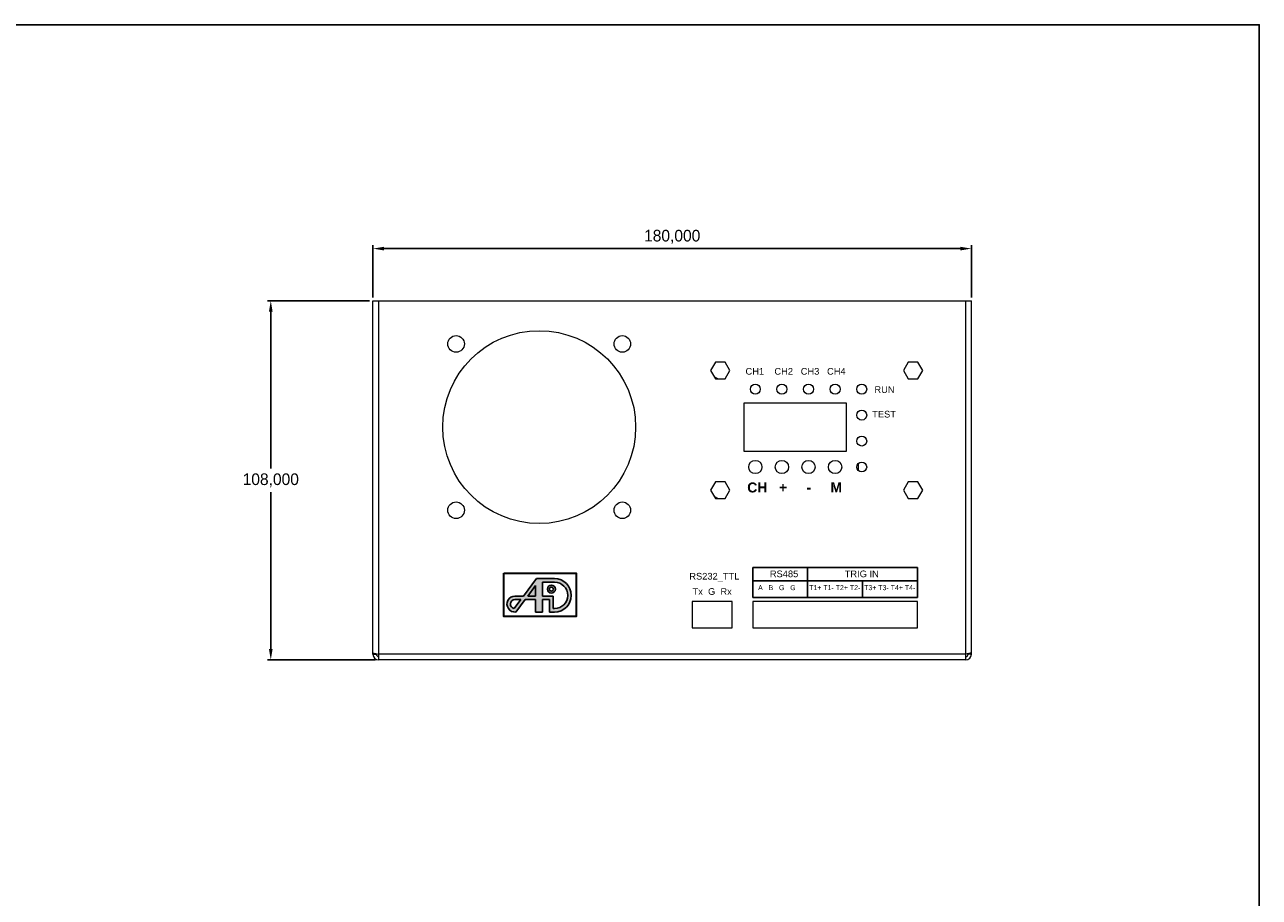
# Model space of a CAD drawing. Header units: millimetres. Extents: x 50 to 1756, y 57 to 1164.
# Tile 4 of 6: x 645 to 1016, y 902 to 1164. Entities that reach past the tile are written whole.
import ezdxf

# ---------------------------------------------------------------- set-up
doc = ezdxf.new("R2010")
doc.units = ezdxf.units.MM
doc.header["$PDSIZE"] = -1
for name, color, linetype in [('Layer1', 2, 'Continuous'), ('TEXT', 3, 'Continuous'), ('丝引', 3, 'Continuous')]:
    doc.layers.add(name, color=color, linetype=linetype)
doc.dimstyles.new('ISO-25', dxfattribs={"dimtxt": 2.5, "dimasz": 2.5, "dimexe": 1.25, "dimexo": 0.625, "dimtad": 1, "dimtxsty": 'Standard', "dimcen": 2.5, "dimadec": 0, "dimazin": 0, "dimtfac": 1, "dimtmove": 0, "dimatfit": 3, "dimfxl": 1, "dimarcsym": 0})

# ---------------------------------------------------------------- blocks, each defined once
blk = doc.blocks.new('*D5')
at = {"layer": 'Defpoints', "color": 0}
for p in [(929.84, 1096.61), (749.84, 1080.93), (929.84, 1080.93)]:
    blk.add_point(p, dxfattribs=at)
at = {"layer": 'Layer1', "color": 0, "lineweight": -2}
for p, q in [((749.84, 1081.93), (749.84, 1097.61)), ((753.14, 1096.61), (926.54, 1096.61)), ((929.84, 1081.93), (929.84, 1097.61))]:
    blk.add_line(p, q, dxfattribs=at)
at = {"layer": 'Layer1', "color": 0}
for points in [[(753.14, 1097.16), (753.14, 1096.06), (749.84, 1096.61)], [(926.54, 1097.16), (926.54, 1096.06), (929.84, 1096.61)]]:
    blk.add_solid(points, dxfattribs=at)
at = {"layer": 'Layer1', "color": 0, "insert": (839.84, 1100.18), "char_height": 3.5, "attachment_point": 5}
blk.add_mtext('180,000', dxfattribs=at)
blk = doc.blocks.new('*D6')
at = {"layer": 'Defpoints', "color": 0}
for p in [(749.84, 1080.93), (719.11, 972.93), (751.58, 972.93)]:
    blk.add_point(p, dxfattribs=at)
at = {"layer": 'Layer1', "color": 0, "lineweight": -2}
for p, q in [((748.84, 1080.93), (718.11, 1080.93)), ((719.11, 1077.63), (719.11, 1030.5)), ((719.11, 976.23), (719.11, 1023.36)), ((750.58, 972.93), (718.11, 972.93))]:
    blk.add_line(p, q, dxfattribs=at)
at = {"layer": 'Layer1', "color": 0}
for points in [[(718.56, 1077.63), (719.66, 1077.63), (719.11, 1080.93)], [(718.56, 976.23), (719.66, 976.23), (719.11, 972.93)]]:
    blk.add_solid(points, dxfattribs=at)
at = {"layer": 'Layer1', "color": 0, "insert": (719.11, 1026.93), "char_height": 3.5, "attachment_point": 5}
blk.add_mtext('108,000', dxfattribs=at)

msp = doc.modelspace()

# ---------------------------------------------------------------- hatches: boundary and pattern name
h = msp.add_hatch(color=3)
h.paths.add_polyline_path([(798.7696, 991.0521), (798.7696, 987.3021), (800.8696, 987.3021), (800.8696, 991.0521), (802.9696, 991.0521), (802.9696, 987.3021), (804.4696, 987.3021, 1), (804.4696, 997.3521), (800.8696, 997.3521), (799.0321, 997.3521), (795.0946, 992.1021), (792.5446, 992.1021, 1.05897468), (792.8189, 987.3178), (795.6196, 991.0521)])
h.paths.add_polyline_path([(800.8696, 992.1021), (800.8696, 996.3021), (804.4696, 996.3021, -1), (804.4696, 988.3521), (804.0196, 988.3521), (804.0196, 992.1021)], flags=16)
h.paths.add_polyline_path([(804.6946, 994.2021, -1), (802.2946, 994.2021, -1)], flags=0)
h.paths.add_polyline_path([(804.0946, 994.2021, -1), (802.8946, 994.2021, -1)], flags=0)
h.paths.add_polyline_path([(794.3071, 991.0521), (792.299, 988.3746, -0.91246879), (792.5446, 991.0521)], flags=16)

# ---------------------------------------------------------------- linework, layer by layer
at = {"color": 7, "linetype": 'Continuous', "lineweight": 15}
for p, q in [((749.8426, 974.6665), (749.8426, 1080.9299)), ((749.8426, 1080.9299), (929.8426, 1080.9299)), ((751.5792, 972.9299), (751.5792, 1080.9299)), ((928.106, 972.9299), (928.106, 1080.9299)), ((929.8426, 974.6665), (929.8426, 1080.9299)), ((852.8493, 1062.4299), (851.4059, 1059.9299)), ((855.736, 1062.4299), (852.8493, 1062.4299)), ((857.1794, 1059.9299), (855.736, 1062.4299)), ((910.8493, 1062.4299), (909.4059, 1059.9299)), ((913.736, 1062.4299), (910.8493, 1062.4299)), ((915.1794, 1059.9299), (913.736, 1062.4299)), ((851.4059, 1059.9299), (852.8493, 1057.4299)), ((855.736, 1057.4299), (857.1794, 1059.9299)), ((909.4059, 1059.9299), (910.8493, 1057.4299)), ((913.736, 1057.4299), (915.1794, 1059.9299)), ((852.8493, 1057.4299), (855.736, 1057.4299)), ((910.8493, 1057.4299), (913.736, 1057.4299)), ((892.2926, 1050.1299), (861.3926, 1050.1299)), ((861.3926, 1050.1299), (861.3926, 1035.7299)), ((892.2926, 1035.7299), (892.2926, 1050.1299)), ((861.3926, 1035.7299), (892.2926, 1035.7299)), ((895.8426, 1029.8119), (895.8426, 1032.0479)), ((852.8493, 1026.4299), (851.4059, 1023.9299)), ((855.736, 1026.4299), (852.8493, 1026.4299)), ((857.1794, 1023.9299), (855.736, 1026.4299)), ((910.8493, 1026.4299), (909.4059, 1023.9299)), ((913.736, 1026.4299), (910.8493, 1026.4299)), ((915.1794, 1023.9299), (913.736, 1026.4299)), ((851.4059, 1023.9299), (852.8493, 1021.4299)), ((852.8493, 1021.4299), (855.736, 1021.4299)), ((855.736, 1021.4299), (857.1794, 1023.9299)), ((909.4059, 1023.9299), (910.8493, 1021.4299)), ((910.8493, 1021.4299), (913.736, 1021.4299)), ((913.736, 1021.4299), (915.1794, 1023.9299)), ((913.568, 991.6854), (864.068, 991.6854)), ((857.8426, 990.5299), (845.8426, 990.5299)), ((845.8426, 990.5299), (845.8426, 982.5299)), ((857.8426, 982.5299), (857.8426, 990.5299)), ((864.0926, 990.5299), (864.0926, 982.5299)), ((913.5926, 990.5299), (864.0926, 990.5299)), ((913.5926, 982.5299), (913.5926, 990.5299)), ((845.8426, 982.5299), (857.8426, 982.5299)), ((864.0926, 982.5299), (913.5926, 982.5299)), ((749.8426, 975.0201), (751.5792, 974.6665)), ((749.8426, 974.6665), (750.8426, 974.6665)), ((750.8426, 974.6665), (750.8426, 974.8165)), ((928.106, 974.6665), (751.5792, 974.6665)), ((928.106, 972.9299), (751.5792, 972.9299)), ((929.8426, 975.0201), (928.106, 974.6665)), ((928.8426, 974.6665), (928.8426, 974.8165)), ((929.8426, 974.6665), (928.8426, 974.6665))]:
    msp.add_line(p, q, dxfattribs=at)
at = {"color": 3}
for p, q in [((795.0946, 992.1021), (799.0321, 997.3521)), ((796.4071, 992.1021), (798.7696, 995.2521)), ((798.7696, 995.2521), (798.7696, 992.1021)), ((799.0321, 997.3521), (800.8696, 997.3521)), ((800.8696, 997.3521), (804.4696, 997.3521)), ((800.8696, 992.1021), (800.8696, 996.3021)), ((800.8696, 996.3021), (804.4696, 996.3021)), ((795.0946, 992.1021), (792.5446, 992.1021)), ((798.7696, 992.1021), (796.4071, 992.1021)), ((800.8696, 992.1021), (804.0196, 992.1021)), ((804.0196, 988.3521), (804.0196, 992.1021)), ((792.299, 988.3746), (794.3071, 991.0521)), ((794.3071, 991.0521), (792.5446, 991.0521)), ((792.8189, 987.3178), (795.6196, 991.0521)), ((798.7696, 991.0521), (795.6196, 991.0521)), ((798.7696, 991.0521), (798.7696, 987.3021)), ((800.8696, 987.3021), (800.8696, 991.0521)), ((800.8696, 991.0521), (802.9696, 991.0521)), ((802.9696, 987.3021), (802.9696, 991.0521)), ((804.0196, 988.3521), (804.4696, 988.3521)), ((800.8696, 987.3021), (798.7696, 987.3021)), ((802.9696, 987.3021), (804.4696, 987.3021))]:
    msp.add_line(p, q, dxfattribs=at)
msp.add_lwpolyline([(49.5683, 1163.9459), (1016.4181, 1163.9459), (1016.4181, 639.1023), (49.5683, 639.1023)], close=True)
at = {"color": 7, "linetype": 'Continuous', "lineweight": 15, "flags": 128}
for points in [[(853.6, 1057.4299), (852.6288, 1057.9885), (852.4621, 1058.1005)], [(853.6, 1021.4299), (852.6288, 1021.9885), (852.4621, 1022.1005)], [(913.568, 991.6854), (913.568, 991.6854)]]:
    msp.add_lwpolyline(points, dxfattribs=at)
at = {"color": 7, "linetype": 'Continuous', "lineweight": 15}
for centre, radius in [((799.8426, 1042.9299), 29), ((774.8426, 1067.9299), 2.5), ((824.8426, 1067.9299), 2.5), ((864.8426, 1054.3299), 1.5), ((872.8426, 1054.3299), 1.5), ((880.8426, 1054.3299), 1.5), ((888.8426, 1054.3299), 1.5), ((896.8426, 1054.3299), 1.5), ((896.8426, 1046.5299), 1.5), ((896.8426, 1038.7299), 1.5), ((864.8426, 1030.9299), 2), ((872.8426, 1030.9299), 2), ((880.8426, 1030.9299), 2), ((888.8426, 1030.9299), 2), ((896.8426, 1030.9299), 1.5), ((774.8426, 1017.9299), 2.5), ((824.8426, 1017.9299), 2.5)]:
    msp.add_circle(centre, radius, dxfattribs=at)
at = {"color": 3}
for radius in [1.2, 0.6]:
    msp.add_circle((803.4946, 994.2021), radius, dxfattribs=at)
for centre, radius, start, end in [((804.4696, 992.3271), 5.025, 270, 90), ((804.4696, 992.3271), 3.975, 270, 90), ((792.5446, 989.7021), 2.4, 90, 276.562639), ((792.5446, 989.7021), 1.35, 90, 259.517902)]:
    msp.add_arc(centre, radius, start, end, dxfattribs=at)
at = {"color": 7, "linetype": 'Continuous', "lineweight": 15}
for centre, radius, start, end in [((751.5792, 974.6665), 1.7366, 180, 270), ((751.5792, 974.6665), 0.7366, 180, 270), ((928.106, 974.6665), 0.7366, 270, 360), ((928.106, 974.6665), 1.7366, 270, 360)]:
    msp.add_arc(centre, radius, start, end, dxfattribs=at)
at = {"layer": 'TEXT'}
for p, q in [((864.068, 991.6854), (864.068, 1000.6854)), ((864.068, 1000.6854), (913.568, 1000.6854)), ((880.568, 991.6854), (880.568, 1000.6854)), ((913.568, 991.6854), (913.568, 1000.6854)), ((864.068, 996.6854), (913.568, 996.6854)), ((897.068, 991.6854), (897.068, 996.6854)), ((864.068, 991.6854), (913.568, 991.6854))]:
    msp.add_line(p, q, dxfattribs=at)
at = {"layer": '丝引', "lineweight": 30}
msp.add_lwpolyline([(789.2289, 998.9964), (810.9849, 998.9964), (810.9849, 985.9366), (789.2289, 985.9366)], close=True, dxfattribs=at)

# ---------------------------------------------------------------- texts
at = {"layer": 'TEXT', "attachment_point": 1}
for s, insert, char_height, width in [('{\\fArial|b0|i0|c0|p34;CH1    CH2   CH3   CH4}', (861.8918, 1060.7011), 2, 33.586591), ('{\\fArial|b0|i0|c0|p34;RUN}', (900.6612, 1055.2158), 2, 6.95578), ('{\\fArial|b0|i0|c0|p34;TEST}', (899.994, 1047.8197), 2, 6.95578), ('{\\fArial|b1|i0|c0|p34;CH   +     -     M}', (862.413, 1026.2785), 3, 36.6564), ('{\\fArial|b0|i0|c0|p34;RS232_TTL}', (844.9867, 999.085), 2, 6.95578), ('{\\fArial|b0|i0|c0|p34;RS485                  TRIG IN}', (869.2154, 999.7924), 2, 42.579103), ('{\\fArial|b0|i0|c0|p34;   A   B   G   G       T1+ T1- T2+ T2-  T3+ T3- T4+ T4- }', (863.9335, 995.3967), 1.5, 50.449765), ('\\pi1.3119;{\\fArial|b0|i0|c0|p34;Tx  G  Rx}', (844.6523, 994.49), 2, 14.334625)]:
    msp.add_mtext(s, dxfattribs=dict(at, insert=insert, char_height=char_height, width=width))

# ---------------------------------------------------------------- dimensions: what is measured, and where the dimension line sits
at = {"layer": 'Layer1'}
dim = msp.add_linear_dim(base=(929.8426, 1096.6112), p1=(749.8426, 1080.9299), p2=(929.8426, 1080.9299), dimstyle='ISO-25', override={"dimtxt": 3.5, "dimasz": 3.302, "dimexe": 1, "dimexo": 1, "dimgap": 1.524, "dimtih": 1, "dimtoh": 1, "dimdec": 3, "dimzin": 0, "dimadec": 2, "dimtdec": 3, "dimtzin": 0}, dxfattribs=at)
dim.commit()
dim.dimension.update_dxf_attribs({"geometry": '*D5', "text_midpoint": (839.8426, 1100.1769)})
dim = msp.add_linear_dim(base=(719.1077, 972.9299), p1=(749.8426, 1080.9299), p2=(751.5792, 972.9299), angle=90, dimstyle='ISO-25', override={"dimtxt": 3.5, "dimasz": 3.302, "dimexe": 1, "dimexo": 1, "dimgap": 1.524, "dimtih": 1, "dimtoh": 1, "dimdec": 3, "dimzin": 0, "dimadec": 2, "dimtdec": 3, "dimtzin": 0}, dxfattribs=at)
dim.commit()
dim.dimension.update_dxf_attribs({"geometry": '*D6', "text_midpoint": (719.1077, 1026.9299)})

doc.saveas('drawing.dxf')
